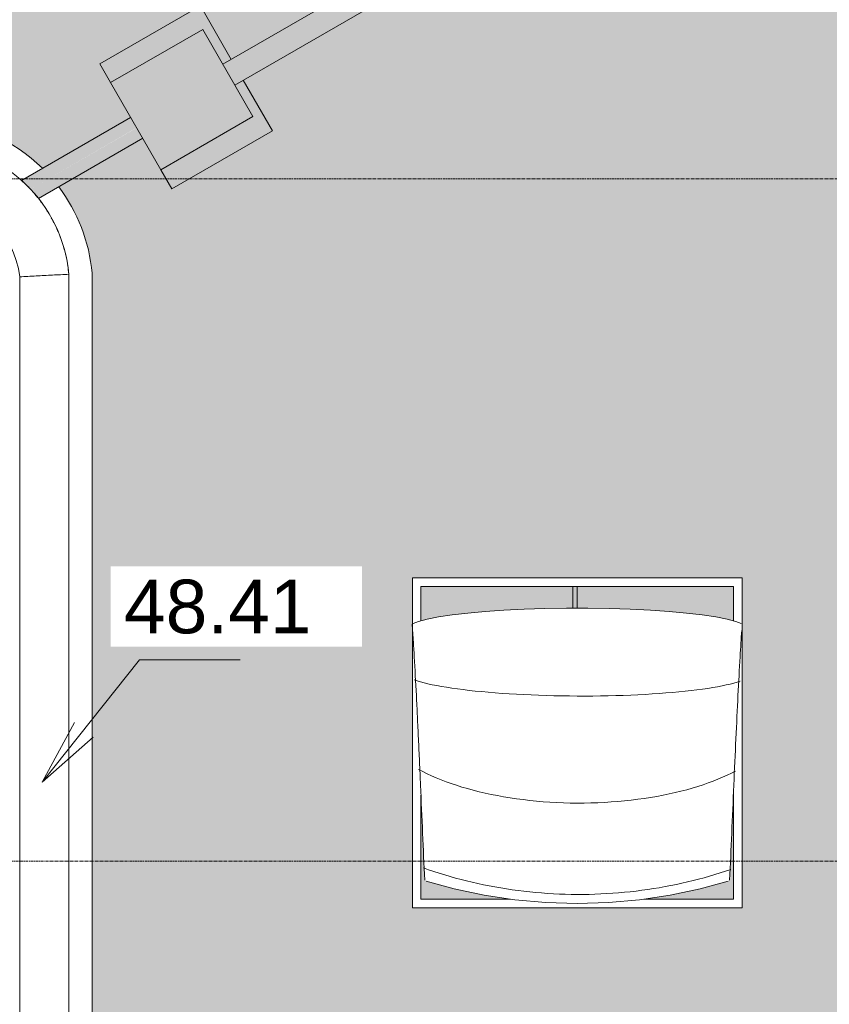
# Model space of a CAD drawing. Header units: millimetres. Extents: x -59616 to 35213, y -20402 to 53287.
# Tile 228 of 256: x -3368 to 255, y 12171 to 16577. Entities that reach past the tile are written whole.
import ezdxf

# ---------------------------------------------------------------- set-up
doc = ezdxf.new("R2010")
doc.units = ezdxf.units.MM
doc.linetypes.add('Ligne de quadrillage', pattern=[22.225, 12.7, -3.175, 3.175, -3.175])
for name, color, linetype, lineweight in [('A-FLOR', 192, 'Continuous', 9), ('A-FLOR-PATT', 8, 'Continuous', 9), ('A-GENM', 13, 'Continuous', 9), ('G-ANNO-DIMS', 111, 'Continuous', 9), ('S-GRID', 1, 'Continuous', 9)]:
    doc.layers.add(name, color=color, linetype=linetype, lineweight=lineweight)
doc.styles.add('Arial_2', font='arial.ttf', dxfattribs={"height": 240})

# ---------------------------------------------------------------- blocks, each defined once
blk = doc.blocks.new('accortère - accortère-980409-Niveau Toiture')
at = {"layer": 'A-GENM'}
for p, q in [((-15438.2, -3147.9), (-9758.6, -3147.9)), ((-15426.7, -3367.9), (-9770.1, -3367.9))]:
    blk.add_line(p, q, dxfattribs=at)
for radius, start, end in [(646.7, 95.4247, 176.0929), (646.7, 104.8743, 107.1544), (646.7, 100.6745, 103.3048), (646.7, 95.4247, 99.2661), (646.7, 116.9011, 119.0691), (646.7, 112.924, 115.1273), (646.7, 108.9241, 111.1861), (646.7, 120.866, 123.0115), (646.7, 128.7763, 130.8989), (646.7, 124.8235, 126.9547), (646.7, 136.673, 138.7916), (646.7, 132.7258, 134.8444), (426.7, 96.6797, 175.1894)]:
    blk.add_arc((-15377, -3791.6), radius, start, end, dxfattribs=at)
blk.add_open_spline([(-15438.2, -3147.9), (-15437, -3172.3), (-15434.6, -3221.2), (-15430.8, -3294.6), (-15428.1, -3343.5), (-15426.7, -3367.9)], degree=3, dxfattribs=at)
blk = doc.blocks.new('Conduit Gaz - Conduit Gaz-1063074-Niveau Toiture')
at = {"layer": 'A-GENM'}
h = blk.add_hatch(color=256, dxfattribs=at)
h.paths.add_polyline_path([(-15819.9, -2686.6), (-16079.9, -2236.2), (-16306.4, -2367), (-16284.5, -2405), (-16144, -2323.9), (-15905.9, -2736.2)])
h.paths.add_polyline_path([(-16295.8, -2961.3), (-16533.8, -2549), (-16378, -2459), (-16399.9, -2421), (-16639.4, -2559.2), (-16379.4, -3009.6)])
h.paths.add_polyline_path([(-16787.6, -1402.5), (-16867.6, -1264), (-16923.9, -1296.5), (-16843.9, -1435.1)])
h.paths.add_polyline_path([(-16937.5, -1489.1), (-17017.4, -1350.5), (-17084.1, -1389), (-17004.1, -1527.5)])
h.paths.add_polyline_path([(-18793.3, 2123.5), (-18873.3, 2262), (-18950.7, 2217.3), (-18870.7, 2078.8)])
h.paths.add_polyline_path([(-18964.3, 2024.8), (-19044.2, 2163.3), (-19089.8, 2137), (-19009.8, 1998.5)])
h.paths.add_polyline_path([(-20147.6, 4417.8), (-20227.6, 4556.4), (-20281.8, 4525.1), (-20201.8, 4386.5)])
h.paths.add_polyline_path([(-20295.4, 4332.5), (-20375.3, 4471.1), (-20444.1, 4431.4), (-20364.1, 4292.8)])
h.paths.add_polyline_path([(-21577.6, 6894.7), (-21657.6, 7033.2), (-21710.8, 7002.5), (-21630.8, 6863.9)])
h.paths.add_polyline_path([(-21724.4, 6809.9), (-21804.3, 6948.5), (-21874.1, 6908.2), (-21794.1, 6769.7)])
h.paths.add_polyline_path([(-22997.6, 9354.2), (-23077.6, 9492.7), (-23129.8, 9462.6), (-23049.8, 9324)])
h.paths.add_polyline_path([(-23143.4, 9270), (-23223.3, 9408.6), (-23294.1, 9367.7), (-23214.1, 9229.2)])
h.paths.add_polyline_path([(-25169, 9790.4), (-25169, 9866.2), (-25329, 9866.2), (-25329, 9790.4)])
h.paths.add_polyline_path([(-25169, 9974.2), (-25169, 10040.4), (-25329, 10040.4), (-25329, 9974.2), (-25211.3, 9974.2)])
h = blk.add_hatch(color=256, dxfattribs=at)
h.paths.add_polyline_path([(-15819, -3320.1), (-16093.9, -2844.8), (-16140.1, -2871.4), (-15858.2, -3360.2), (-15828.7, -3329.4), (-15819.1, -3320.2)])
h.paths.add_polyline_path([(-16331.2, -2432), (-23456.1, 9920.2), (-23487.3, 9866.2), (-16378, -2459), (-16332.2, -2432.6)])
h = blk.add_hatch(color=256, dxfattribs=at)
h.paths.add_polyline_path([(-15777.4, -3284.1), (-16046.7, -2817.5), (-16093.3, -2844.4), (-15819, -3320.1), (-15795, -3298.7), (-15777.4, -3284.1)])
h.paths.add_polyline_path([(-16284.5, -2405), (-23387.2, 9907.4), (-23387.2, 9880.5), (-23456.1, 9920.2), (-16331.2, -2432), (-16284.6, -2405.1)])
blk.add_hatch(color=256, dxfattribs=at).paths.add_polyline_path([(-15905.9, -2736.2), (-16144, -2323.9), (-16533.8, -2549), (-16295.8, -2961.3), (-16122.7, -2861.4)])
for p, q in [((-23496.4, 9882.1), (-16378, -2459)), ((-16284.5, -2405), (-23387.2, 9908.9)), ((-16079.9, -2236.2), (-16306.5, -2367.1)), ((-15819.9, -2686.6), (-16079.9, -2236.2)), ((-16144, -2323.9), (-16533.8, -2549)), ((-15905.9, -2736.2), (-16144, -2323.9)), ((-16399.9, -2421), (-16639.4, -2559.2)), ((-16533.8, -2549), (-16295.8, -2961.3)), ((-16639.4, -2559.2), (-16379.4, -3009.6)), ((-15905.9, -2736.2), (-15819.9, -2686.6)), ((-16295.8, -2961.3), (-15905.9, -2736.2)), ((-15777.4, -3284.1), (-16046.6, -2817.4)), ((-16140.1, -2871.4), (-15858.2, -3360.2)), ((-16379.4, -3009.6), (-16295.8, -2961.3))]:
    blk.add_line(p, q, dxfattribs=at)
blk = doc.blocks.new('FP_3-Niveau Toiture')
at = {"layer": 'A-GENM'}
for p, q in [((-730.6, 281.4), (-717, 277)), ((-717, 277), (-702.1, 272.7)), ((-702.1, 272.7), (-685.8, 268.4)), ((-685.8, 268.4), (-668.2, 264.2)), ((684.1, 262.8), (700.5, 267)), ((700.5, 267), (715.5, 271.2)), ((715.5, 271.2), (729.1, 275.6)), ((-668.2, 264.2), (-649.3, 260.1)), ((-649.3, 260.1), (-629.2, 256.1)), ((-629.2, 256.1), (-607.8, 252.2)), ((-607.8, 252.2), (-585.3, 248.5)), ((-585.3, 248.5), (-561.6, 244.8)), ((-561.6, 244.8), (-536.8, 241.3)), ((-536.8, 241.3), (-511, 238)), ((-511, 238), (-484.2, 234.8)), ((-484.2, 234.8), (-456.4, 231.8)), ((-456.4, 231.8), (-427.7, 228.9)), ((-427.7, 228.9), (-398.2, 226.2)), ((-398.2, 226.2), (-367.9, 223.7)), ((-367.9, 223.7), (-336.8, 221.4)), ((-336.8, 221.4), (-305.1, 219.2)), ((335.5, 218.5), (366.5, 220.6)), ((366.5, 220.6), (396.8, 222.9)), ((396.8, 222.9), (426.2, 225.3)), ((426.2, 225.3), (454.9, 228)), ((454.9, 228), (482.6, 230.8)), ((482.6, 230.8), (509.4, 233.7)), ((509.4, 233.7), (535.2, 236.9)), ((535.2, 236.9), (559.9, 240.2)), ((559.9, 240.2), (583.6, 243.6)), ((583.6, 243.6), (606.1, 247.2)), ((606.1, 247.2), (627.5, 251)), ((627.5, 251), (647.6, 254.8)), ((647.6, 254.8), (666.5, 258.8)), ((666.5, 258.8), (684.1, 262.8)), ((-305.1, 219.2), (-272.8, 217.3)), ((-272.8, 217.3), (-240, 215.6)), ((-240, 215.6), (-206.7, 214)), ((-206.7, 214), (-172.9, 212.7)), ((-172.9, 212.7), (-138.9, 211.6)), ((-138.9, 211.6), (-104.5, 210.7)), ((-104.5, 210.7), (-70, 210)), ((-70, 210), (-35.3, 209.5)), ((-35.3, 209.5), (-0.6, 209.2)), ((-0.6, 209.2), (34.2, 209.2)), ((34.2, 209.2), (68.9, 209.4)), ((68.9, 209.4), (103.4, 209.8)), ((103.4, 209.8), (137.7, 210.4)), ((137.7, 210.4), (171.8, 211.2)), ((171.8, 211.2), (205.5, 212.3)), ((205.5, 212.3), (238.8, 213.5)), ((238.8, 213.5), (271.6, 215)), ((271.6, 215), (303.8, 216.7)), ((303.8, 216.7), (335.5, 218.5)), ((-710.1, -119.5), (-691.6, -129.1)), ((-691.6, -129.1), (-672.3, -138.6)), ((690, -135.9), (708.6, -126.4)), ((-672.3, -138.6), (-652.1, -147.8)), ((-652.1, -147.8), (-631.3, -156.8)), ((-631.3, -156.8), (-609.6, -165.6)), ((-609.6, -165.6), (-587.3, -174.1)), ((-587.3, -174.1), (-564.3, -182.3)), ((585.6, -179.6), (607.9, -171.4)), ((607.9, -171.4), (629.5, -162.9)), ((629.5, -162.9), (650.4, -154.1)), ((650.4, -154.1), (670.6, -145.1)), ((670.6, -145.1), (690, -135.9)), ((-564.3, -182.3), (-540.5, -190.2)), ((-540.5, -190.2), (-516.2, -197.8)), ((-516.2, -197.8), (-491.2, -205.1)), ((-491.2, -205.1), (-465.6, -212.1)), ((-465.6, -212.1), (-439.4, -218.7)), ((-439.4, -218.7), (-412.7, -225)), ((437.8, -222.7), (463.9, -216.4)), ((463.9, -216.4), (489.5, -209.7)), ((489.5, -209.7), (514.5, -202.6)), ((514.5, -202.6), (538.8, -195.3)), ((538.8, -195.3), (562.5, -187.6)), ((562.5, -187.6), (585.6, -179.6)), ((-412.7, -225), (-385.4, -230.8)), ((-385.4, -230.8), (-357.7, -236.3)), ((-357.7, -236.3), (-329.6, -241.5)), ((-329.6, -241.5), (-301, -246.2)), ((-301, -246.2), (-272, -250.5)), ((-272, -250.5), (-242.7, -254.4)), ((-242.7, -254.4), (-213.1, -257.8)), ((-213.1, -257.8), (-183.3, -260.8)), ((-183.3, -260.8), (-153.2, -263.4)), ((-153.2, -263.4), (-122.9, -265.6)), ((151.9, -264.8), (182, -262.5)), ((182, -262.5), (211.9, -259.7)), ((211.9, -259.7), (241.4, -256.5)), ((241.4, -256.5), (270.7, -252.9)), ((270.7, -252.9), (299.6, -248.9)), ((299.6, -248.9), (328.1, -244.4)), ((328.1, -244.4), (356.2, -239.6)), ((356.2, -239.6), (383.9, -234.3)), ((383.9, -234.3), (411.1, -228.7)), ((411.1, -228.7), (437.8, -222.7)), ((-122.9, -265.6), (-92.5, -267.3)), ((-92.5, -267.3), (-61.9, -268.6)), ((-61.9, -268.6), (-31.3, -269.4)), ((-31.3, -269.4), (-0.6, -269.7)), ((-0.6, -269.7), (30.1, -269.6)), ((30.1, -269.6), (60.7, -269.1)), ((60.7, -269.1), (91.3, -268.1)), ((91.3, -268.1), (121.7, -266.7)), ((121.7, -266.7), (151.9, -264.8)), ((-688.7, -559.4), (-665.2, -567.7)), ((-665.2, -567.7), (-641.5, -575.7)), ((663.5, -574.4), (687.1, -566.5)), ((-641.5, -575.7), (-617.6, -583.5)), ((-617.6, -583.5), (-593.5, -590.9)), ((-593.5, -590.9), (-569.2, -598.1)), ((-569.2, -598.1), (-544.7, -605)), ((-544.7, -605), (-520, -611.6)), ((-520, -611.6), (-495.2, -618)), ((493.4, -622.5), (518.3, -616.5)), ((518.3, -616.5), (542.9, -610.2)), ((542.9, -610.2), (567.4, -603.6)), ((567.4, -603.6), (591.8, -596.7)), ((591.8, -596.7), (615.9, -589.6)), ((615.9, -589.6), (639.8, -582.1)), ((639.8, -582.1), (663.5, -574.4)), ((-495.2, -618), (-470.2, -624)), ((-470.2, -624), (-445, -629.7)), ((-445, -629.7), (-419.6, -635.1)), ((-419.6, -635.1), (-394.1, -640.2)), ((-394.1, -640.2), (-368.5, -645)), ((-368.5, -645), (-342.8, -649.5)), ((-342.8, -649.5), (-316.9, -653.7)), ((-316.9, -653.7), (-290.9, -657.5)), ((-290.9, -657.5), (-264.9, -661)), ((263.4, -663.3), (289.4, -660)), ((289.4, -660), (315.4, -656.4)), ((315.4, -656.4), (341.2, -652.4)), ((341.2, -652.4), (366.9, -648.2)), ((366.9, -648.2), (392.5, -643.7)), ((392.5, -643.7), (417.9, -638.8)), ((417.9, -638.8), (443.3, -633.7)), ((443.3, -633.7), (468.4, -628.3)), ((468.4, -628.3), (493.4, -622.5)), ((-264.9, -661), (-238.7, -664.3)), ((-238.7, -664.3), (-212.4, -667.1)), ((-212.4, -667.1), (-186.1, -669.7)), ((-186.1, -669.7), (-159.7, -672)), ((-159.7, -672), (-133.3, -673.9)), ((-133.3, -673.9), (-106.8, -675.5)), ((-106.8, -675.5), (-80.3, -676.7)), ((-80.3, -676.7), (-53.7, -677.6)), ((-53.7, -677.6), (-27.2, -678.2)), ((-27.2, -678.2), (-0.6, -678.5)), ((-0.6, -678.5), (25.9, -678.4)), ((25.9, -678.4), (52.5, -678.1)), ((52.5, -678.1), (79, -677.4)), ((79, -677.4), (105.5, -676.3)), ((105.5, -676.3), (132, -674.9)), ((132, -674.9), (158.4, -673.3)), ((158.4, -673.3), (184.8, -671.2)), ((184.8, -671.2), (211.1, -668.9)), ((211.1, -668.9), (237.3, -666.2)), ((237.3, -666.2), (263.4, -663.3))]:
    blk.add_line(p, q, dxfattribs=at)
blk = doc.blocks.new('Skydome 4 - Skydome 110x120-1197151-Niveau Toiture')
at = {"layer": 'A-GENM'}
h = blk.add_hatch(color=256, dxfattribs=at)
h.paths.add_polyline_path([(699.6, -699.6), (699.6, -206.5), (681.6, -614.1), (677.9, -616.9), (675, -618.8), (550.1, -653.5), (415.4, -682.1), (299, -699.6), (614.8, -699.6)])
h.paths.add_polyline_path([(-590.2, -699.6), (-300.2, -699.6), (-416.6, -682.1), (-551.4, -653.5), (-679.1, -616.9), (-683, -613.9), (-699.6, -243.4), (-699.6, -699.6), (-616, -699.6)])
h.paths.add_polyline_path([(699.6, 544.9), (699.6, 699.6), (-699.6, 699.6), (-699.6, 545.3), (-671.1, 553.1), (-620.5, 563.2), (-559.9, 572.5), (-490.1, 580.8), (-363.5, 591.3), (-279.3, 596.1), (-187.8, 599.8), (-95.3, 602), (-0.5, 602.7), (94.2, 602), (187.7, 599.8), (280, 596.1), (365.6, 591), (443.6, 584.9), (517.9, 577.4), (581, 569.1), (639.4, 559.2), (683.8, 549.3)])
for p, q in [((-737.7, -737.7), (-737.7, 737.7)), ((737.7, 737.7), (-737.7, 737.7)), ((737.7, 737.7), (737.7, -737.7)), ((-699.6, 699.6), (-699.6, 545.3)), ((-699.6, 699.6), (699.6, 699.6)), ((699.6, 699.6), (-699.6, 699.6)), ((-699.6, 699.6), (-699.6, 545.3)), ((-20, 699.6), (-20, 602.7)), ((0, 699.6), (0, 602.7)), ((699.6, 544.9), (699.6, 699.6)), ((699.6, 544.9), (699.6, 699.6)), ((-738.9, 530.8), (-737.9, 531.3)), ((699.6, -699.6), (699.6, -206.5)), ((699.6, -699.6), (699.6, -206.5)), ((-699.6, -234.6), (-699.6, -699.6)), ((-699.6, -234.6), (-699.6, -699.6)), ((-699.6, -699.6), (-300.2, -699.6)), ((-699.6, -699.6), (-300.2, -699.6)), ((299, -699.6), (699.6, -699.6)), ((299, -699.6), (699.6, -699.6)), ((737.7, -737.7), (-737.7, -737.7))]:
    blk.add_line(p, q, dxfattribs=at)
at = {"layer": 'A-GENM', "flags": 128}
for points in [[(-733.9, 533.3), (-710.8, 542.2), (-671.1, 553.1), (-620.5, 563.2), (-559.9, 572.5), (-490.1, 580.8), (-412.4, 587.9), (-328.1, 593.7), (-238.4, 598.2), (-144.8, 601.2), (-48.9, 602.7), (47.8, 602.7), (143.7, 601.2), (237.3, 598.2), (327, 593.7), (411.3, 587.9), (489, 580.8), (558.7, 572.5), (619.4, 563.2), (669.9, 553.1), (709.6, 542.2), (732.7, 533.3)], [(675.1, -619), (550.1, -653.5), (415.4, -682.1), (278.1, -702.7), (139.2, -715.1), (-0.6, -719.3), (-140.4, -715.1), (-279.3, -702.7), (-416.6, -682.1), (-551.4, -653.5), (-676.4, -619)]]:
    blk.add_lwpolyline(points, dxfattribs=at)
at = {"layer": 'A-GENM'}
for points in [[(-737.7, 513.6), (-738.1, 519.4), (-738.5, 525.1), (-738.9, 530.8)], [(-734.2, 461.1), (-735.1, 475.4), (-736.1, 489.3), (-737, 502.8)], [(-729.6, 384.3), (-731.1, 411), (-732.7, 436.6), (-734.2, 461.1)], [(-720.2, 211.6), (-723.3, 273), (-726.4, 330.8), (-729.6, 384.3)], [(-715.6, 117), (-717.1, 149.3), (-718.7, 180.9), (-720.2, 211.6)], [(-701.6, -190), (-703.1, -154.5), (-704.7, -119.4), (-706.2, -84.7)], [(-692.2, -404.4), (-695.3, -332.8), (-698.4, -260.8), (-701.6, -190)], [(-683, -614), (-686.1, -545.4), (-689.1, -475.1), (-692.2, -404.4)]]:
    blk.add_open_spline(points, degree=3, dxfattribs=at)
for points, knots in [([(681.8, -614), (684.8, -545.4), (691, -403.7), (700.3, -188.8), (709.7, 20.4), (719, 215.1), (727.7, 376.6), (733.3, 466.1), (735.7, 502.6)], [0.002368, 0.002368, 0.002368, 0.002368, 0.1666667, 0.3333333, 0.5, 0.6666667, 0.8333333, 0.9652009, 0.9652009, 0.9652009, 0.9652009]), ([(-706.2, -84.7), (-707.8, -50), (-710.9, 18.6), (-714, 84.7), (-715.6, 117)], [0.4166667, 0.4166667, 0.4166667, 0.4166667, 0.5, 0.583333, 0.583333, 0.583333, 0.583333])]:
    blk.add_open_spline(points, degree=3, knots=knots, dxfattribs=at)
blk.add_blockref('FP_3-Niveau Toiture', (0, 0), dxfattribs=at)

msp = doc.modelspace()

# ---------------------------------------------------------------- hatches: boundary and pattern name
at = {"layer": 'A-FLOR-PATT'}
h = msp.add_hatch(dxfattribs=at)
h.set_pattern_fill('FP_1', color=256, style=0, pattern_type=2)
h.set_pattern_definition([(228.013, (-1618.817, 26787.36), (-4063.98296, -4572.014467), [68.344, -6766.097]), (184.97, (-1664.537, 26736.56), (6095.998235, 508.027554), [117.281, -11610.81]), (132.51, (-1781.377, 26726.4), (5079.95691, -5588.039916), [82.696, -8186.944]), (267.274, (-1979.497, 26599.4), (507.94474, 10160.002387), [106.801, -10573.287]), (292.834, (-1984.577, 26492.72), (-2540.036433, 6095.984792), [104.727, -10367.961]), (357.274, (-1943.937, 26396.2), (-10160.002387, 507.94474), [106.801, -10573.287]), (37.694, (-1837.257, 26391.119), (-6604.021272, -5079.971602), [141.239, -13982.623]), (72.255, (-1725.497, 26477.479), (3556.064373, 11175.979774), [133.344, -13201.051]), (121.43, (-1684.857, 26604.48), (-4064.050451, 6603.968875), [107.163, -10609.109]), (175.236, (-1740.737, 26695.92), (5587.99703, -508.03486), [122.343, -5994.788]), (222.397, (-1862.657, 26706.079), (-6096.042793, -5587.9536466), [158.216, -15663.355]), (138.814, (-1476.577, 26594.32), (-3555.99644, 3048.00451), [54.001, -5346.113]), (171.469, (-1517.217, 26629.88), (6603.995273, -1016.026947), [102.736, -10170.928]), (225, (-1618.8, 26645.12), (6e-14, -507.9997), [71.842, -646.578]), (203.199, (-1654.38, 26706.08), (2539.99304, 1016.01901), [38.688, -3830.124]), (291.801, (-1689.94, 26690.84), (-507.98935, 1524.0036), [54.713, -2680.951]), (30.964, (-1669.62, 26640.04), (1523.9959, 1016.00628), [88.864, -2873.26]), (161.565, (-1593.42, 26685.76), (1015.9995, -508.0012), [64.257, -1542.18]), (16.389, (-1984.577, 26690.84), (5080.014183, 1523.951934), [90.018, -8911.765]), (70.346, (-1898.217, 26716.24), (-2032.017584, -5587.994288), [75.52, -7476.443]), (293.199, (-1593.42, 26787.36), (-1016.01901, 2539.99304), [77.376, -3791.437]), (343.61, (-1562.937, 26716.24), (-5079.987584, 1524.040597), [90.018, -8911.765]), (339.444, (-1984.577, 26375.88), (-2540.00121, 1015.99825), [86.807, -4253.547]), (294.775, (-1903.297, 26345.4), (-2539.986605, 5588.006294), [72.734, -7200.719]), (66.801, (-1588.34, 26279.36), (1016.01901, 2539.99304), [77.376, -3791.437]), (17.354, (-1557.857, 26350.48), (-6604.00137, -2031.997042), [85.157, -8430.475]), (69.444, (-1837.257, 26279.36), (-1015.99825, -2540.00121), [43.404, -4296.951]), (101.31, (-1618.82, 26279.36), (-508.0024, 2031.99947), [25.903, -2564.399]), (165.964, (-1623.9, 26304.76), (1524.00192, -507.99336), [104.727, -1989.811]), (186.009, (-1725.497, 26330.16), (5079.999491, 507.999348), [97.053, -9608.273]), (303.69, (-1669.62, 26594.32), (-507.9988, 1016.00085), [73.265, -1758.355]), (353.157, (-1628.977, 26533.36), (8635.996029, -1016.034418), [127.911, -12663.202]), (60.945, (-1501.977, 26518.12), (-2032.025305, -3555.98588), [52.302, -5177.878]), (90, (-1476.6, 26563.84), (-508, 508), [30.48, -477.52]), (120.256, (-1735.657, 26345.4), (2031.972207, -3556.015085), [70.573, -6986.788]), (48.013, (-1771.217, 26406.36), (4063.98296, 4572.014467), [136.689, -6697.752]), (0, (-1679.8, 26507.96), (508, 508), [132.08, -375.92]), (325.305, (-1547.697, 26507.96), (-5080.009366, 3555.98659), [80.322, -7951.863]), (254.055, (-1481.66, 26462.24), (-507.98612, -2032.00347), [73.966, -3624.33]), (207.646, (-1501.977, 26391.12), (-9651.997681, -5080.003305), [120.429, -11922.493]), (175.426, (-1608.657, 26335.24), (-6603.999606, 508.009387), [127.406, -12613.17])])
h.paths.add_polyline_path([(-20839.115, -2732.468), (10455.885, -2732.468), (10455.885, 25478.989), (9974.237, 25478.989), (9974.237, 25328.989), (10040.382, 25328.989), (10040.382, 25168.989), (9974.237, 25168.989), (9974.237, 23387.216), (9907.368, 23386.318), (9462.585, 23129.764), (9492.73, 23077.55), (9354.166, 22997.55), (9323.988, 23049.82), (7002.493, 21710.768), (7033.218, 21657.55), (6894.654, 21577.55), (6863.897, 21630.824), (4525.077, 20281.778), (4556.386, 20227.55), (4417.822, 20147.55), (4386.48, 20201.835), (2217.35, 18950.667), (2262.025, 18873.288), (2123.461, 18793.288), (2078.753, 18870.724), (-1296.488, 16923.864), (-1263.975, 16867.55), (-1402.539, 16787.55), (-1435.084, 16843.92), (-2366.992, 16306.39), (-2236.237, 16079.916), (-2686.57, 15819.916), (-2817.431, 16046.574), (-3194.443, 15829.111), (-3174.036, 15803.281), (-3124.313, 15720.253), (-3085.69, 15631.516), (-3057.454, 15529.727), (-3044.115, 15437.383), (-3044.115, 9732.733), (-3060.781, 9630.104), (-3086.249, 9542.563), (-3126.372, 9451.645), (-3175.907, 9369.643), (-3236.786, 9293.36), (-3307.05, 9225.624), (-3385.511, 9167.579), (-3470.841, 9120.208), (-3561.597, 9084.312), (-3656.245, 9060.498), (-3756.393, 9049.169), (-8423.453, 9049.169), (-8517.585, 9059.989), (-8609.603, 9082.584), (-8698.04, 9116.595), (-8781.487, 9161.479), (-8858.612, 9216.52), (-8930.068, 9283.083), (-8989.101, 9353.418), (-9040.385, 9433.092), (-9081.219, 9518.593), (-9110.954, 9608.558), (-9129.115, 9701.553), (-9129.115, 15421.203), (-9118.219, 15511.599), (-9096.825, 15599.03), (-9064.874, 15683.736), (-9022.955, 15763.978), (-8971.678, 15838.589), (-8911.789, 15906.481), (-8844.161, 15966.667), (-8762.089, 16022.331), (-8689.719, 16060.543), (-8597.067, 16094.882), (-8511.801, 16115.455), (-8423.506, 16125.937), (-7541.17, 16125.937), (-7541.17, 16388.144), (-7109.551, 16388.144), (-7109.551, 16125.937), (-6016.17, 16125.937), (-6016.17, 16388.144), (-5584.551, 16388.144), (-5584.551, 16125.937), (-3744.165, 16125.937), (-3648.176, 16113.599), (-3554.574, 16089.011), (-3464.914, 16052.581), (-3374.172, 16000.021), (-3303.298, 15946.805), (-3267.354, 15911.734), (-2871.505, 16140.231), (-3009.561, 16379.351), (-2559.227, 16639.351), (-2420.992, 16399.921), (-1489.084, 16937.451), (-1527.539, 17004.057), (-1388.975, 17084.057), (-1350.488, 17017.394), (2024.753, 18964.254), (1998.461, 19009.794), (2137.025, 19089.794), (2163.35, 19044.198), (4332.48, 20295.366), (4292.822, 20364.057), (4431.386, 20444.057), (4471.077, 20375.309), (6809.897, 21724.355), (6769.654, 21794.057), (6908.218, 21874.057), (6948.493, 21804.298), (9269.988, 23143.351), (9229.166, 23214.057), (9367.73, 23294.057), (9408.585, 23223.295), (9866.237, 23487.271), (9866.237, 25168.989), (9790.382, 25168.989), (9790.382, 25328.989), (9866.237, 25328.989), (9866.237, 25478.989), (-20839.115, 25478.989), (-20839.115, -2179.714)])
h.paths.add_polyline_path([(-9084.821, 3126.945), (-9099.52, 3488.968), (-9175.83, 3487.202), (-9182.966, 3795.71), (-9112.041, 3797.351), (-9125.095, 4118.867), (-9035.126, 4122.52), (-9022.008, 3799.434), (-8537.395, 3810.643), (-8550.857, 4142.183), (-8460.888, 4145.836), (-8447.362, 3812.726), (-8363.186, 3814.673), (-8356.049, 3506.165), (-8434.841, 3504.343), (-8420.613, 3153.914), (-8510.582, 3150.261), (-8524.874, 3502.26), (-9009.487, 3491.05), (-8994.852, 3130.598)])
h.paths.add_polyline_path([(-10413.115, 3326.865), (-10446.74, 3687.622), (-10522.854, 3681.866), (-10546.126, 3989.578), (-10475.384, 3994.928), (-10505.248, 4315.32), (-10415.593, 4323.676), (-10385.584, 4001.72), (-9902.221, 4038.277), (-9933.016, 4368.657), (-9843.361, 4377.014), (-9812.421, 4045.068), (-9728.462, 4051.418), (-9705.189, 3743.707), (-9783.777, 3737.763), (-9751.228, 3388.559), (-9840.883, 3380.202), (-9873.578, 3730.971), (-10356.94, 3694.414), (-10323.46, 3335.222)])
h.paths.add_polyline_path([(-5106.815, 4280.165), (-5106.815, 5405.565), (-3981.415, 5405.565), (-3981.415, 4280.165), (-5068.715, 4280.165)])
h.paths.add_polyline_path([(-4891.553, 5859.164), (-5856.553, 5859.164), (-5856.553, 6524.164), (-4891.553, 6524.164), (-4891.553, 5878.782)])
h.paths.add_polyline_path([(17.332, 7569.599), (-1458.068, 7569.599), (-1458.068, 8820.18), (-1459.267, 8838.089), (-1458.068, 8838.575), (-1458.068, 9044.999), (17.332, 9044.999), (17.332, 7570.193)])
h.paths.add_polyline_path([(-9575.043, 8118.58), (-9737.935, 8119.018), (-9737.935, 8968.58), (-8887.935, 8968.58), (-8887.935, 8118.58), (-8917.935, 8118.58)])
h.paths.add_polyline_path([(-214.923, 12603.88), (-1610.323, 12603.88), (-1610.323, 13854.461), (-1611.523, 13872.37), (-1610.323, 13872.856), (-1610.323, 14079.28), (-134.923, 14079.28), (-134.923, 12603.88), (-207.997, 12603.88)])
h.paths.add_polyline_path([(6055.177, 14399.312), (4579.777, 14399.312), (4579.777, 15874.712), (6055.177, 15874.712), (6055.177, 14437.412)])
h.paths.add_polyline_path([(-5712.244, 16125.937), (-5712.154, 16125.937), (-5710.268, 16128.394), (-5700.278, 16152.512), (-5697.113, 16180.235), (-5700.278, 16204.276), (-5710.949, 16229.282), (-5727.182, 16249.889), (-5748.647, 16265.733), (-5773.071, 16275.261), (-5797.715, 16278.283), (-5822.752, 16274.987), (-5847.614, 16264.426), (-5867.581, 16249.105), (-5883.473, 16228.394), (-5893.602, 16203.222), (-5896.628, 16176.554), (-5893.463, 16152.512), (-5881.497, 16125.937), (-5718.697, 16125.937)])
h.paths.add_polyline_path([(-7392.581, 16125.937), (-7237.154, 16125.937), (-7235.268, 16128.394), (-7225.278, 16152.512), (-7222.113, 16180.235), (-7225.278, 16204.276), (-7235.949, 16229.282), (-7254.495, 16251.665), (-7273.647, 16265.733), (-7298.071, 16275.261), (-7321.87, 16278.394), (-7347.752, 16274.987), (-7371.87, 16264.997), (-7392.581, 16249.105), (-7408.473, 16228.394), (-7418.602, 16203.222), (-7421.628, 16176.554), (-7418.463, 16152.512), (-7406.497, 16125.937), (-7400.044, 16125.937)])
h.paths.add_polyline_path([(-4526.44, 16766.594), (-5741.44, 16766.594), (-5741.44, 17981.594), (-4526.44, 17981.594), (-4526.44, 16767.808)])
h.paths.add_polyline_path([(-7996.539, 21015.459), (-8011.752, 21178.669), (-8037.183, 21176.746), (-8041.708, 21236.575), (-8091.566, 21232.804), (-8100.509, 21351.057), (-8050.651, 21354.828), (-8056.685, 21434.6), (-8035.754, 21436.183), (-8049.598, 21584.704), (-7959.943, 21593.06), (-7945.954, 21442.974), (-7907.112, 21445.912), (-7910.883, 21495.77), (-7497.023, 21527.07), (-7507.108, 21635.269), (-7417.453, 21643.625), (-7402.581, 21484.07), (-7378.471, 21485.894), (-7358.969, 21228.039), (-7378.579, 21226.556), (-7364.395, 21074.381), (-7454.049, 21066.024), (-7468.379, 21219.765), (-7921.951, 21185.461), (-7906.885, 21023.816), (-7959.943, 21018.87)])

# ---------------------------------------------------------------- linework, layer by layer
at = {"layer": 'A-FLOR'}
msp.add_line((-3044.115, 9732.733), (-3044.115, 15442.89), dxfattribs=at)
for start, end in [(45.564459, 86.373113), (5.035529, 37.130933)]:
    msp.add_arc((-3791.635, 15377.023), 750.416, start, end, dxfattribs=at)
at = {"layer": 'G-ANNO-DIMS'}
for p, q in [((-3267.519, 13164.978), (-2831.959, 13713.133)), ((-2831.959, 13713.133), (-2381.583, 13713.133)), ((-3267.519, 13164.978), (-3122.302, 13432.765)), ((-3267.519, 13164.978), (-3039.471, 13366.948))]:
    msp.add_line(p, q, dxfattribs=at)
at = {"layer": 'S-GRID', "linetype": 'Ligne de quadrillage', "lineweight": 18}
for p, q in [((-59615.653, 15865.239), (32789.124, 15865.239)), ((-59615.653, 12811.551), (32789.124, 12811.551))]:
    msp.add_line(p, q, dxfattribs=at)

# ---------------------------------------------------------------- block references
at = {"layer": 'A-GENM', "rotation": 270.0000000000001}
for name in ['Conduit Gaz - Conduit Gaz-1063074-Niveau Toiture', 'accortère - accortère-980409-Niveau Toiture']:
    msp.add_blockref(name, (0, 0), dxfattribs=at)
at = {"layer": 'A-GENM'}
msp.add_blockref('Skydome 4 - Skydome 110x120-1197151-Niveau Toiture', (-872.623, 13341.58), dxfattribs=at)

# ---------------------------------------------------------------- next in the draw order: texts
at = {"layer": 'G-ANNO-DIMS', "insert": (-2901.034, 14071.565), "char_height": 240, "width": 1004.89974, "attachment_point": 1, "line_spacing_factor": 0.941778, "style": 'Arial_2', "bg_fill": 3, "box_fill_scale": 1.25, "bg_fill_color": 256, "bg_fill_true_color": 13158600, "bg_fill_transparency": 0}
msp.add_mtext('48.41', dxfattribs=at)

doc.saveas('drawing.dxf')
